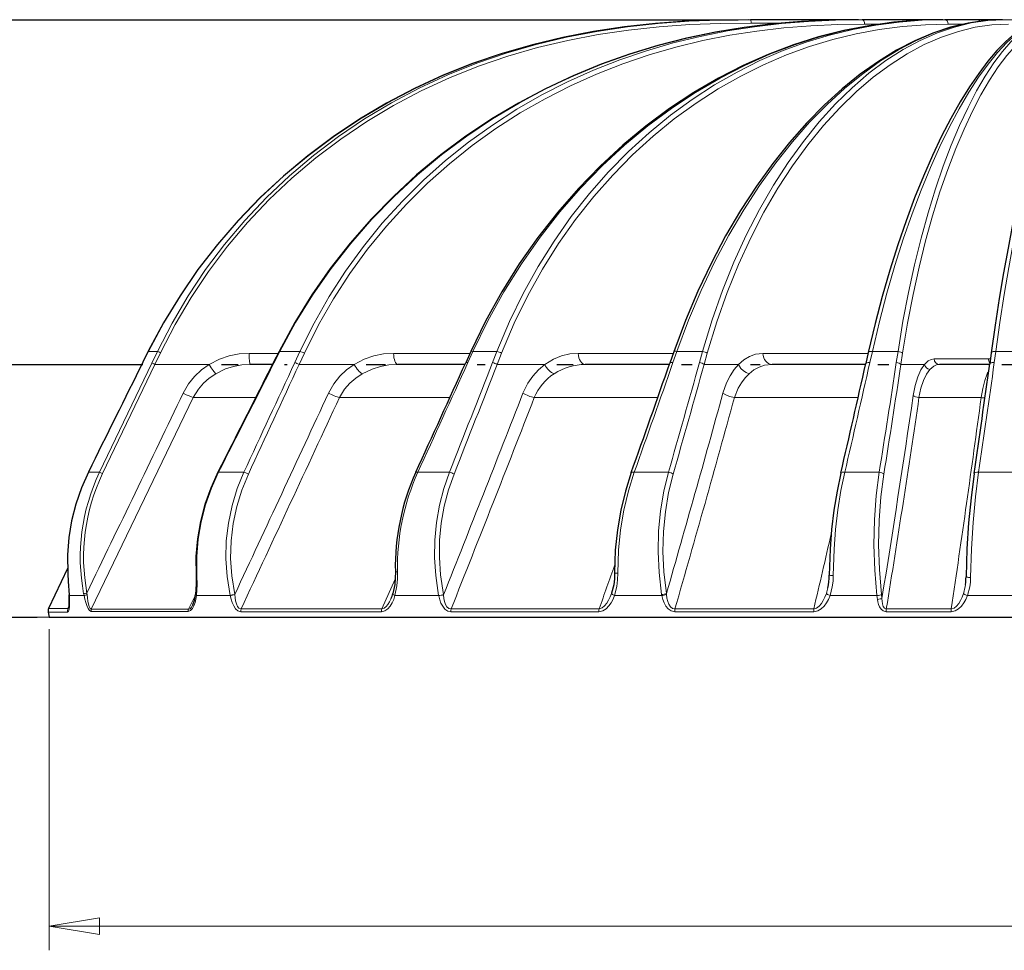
# Model space of a CAD drawing. Header units: millimetres. Extents: x 0 to 594, y 0 to 840.
# Tile 22 of 33: x 115 to 200, y 518 to 599. Entities that reach past the tile are written whole.
import ezdxf

# ---------------------------------------------------------------- set-up
doc = ezdxf.new("R2010")
doc.units = ezdxf.units.MM
doc.styles.add('Default', font='txt')
doc.dimstyles.new('ISO', dxfattribs={"dimtxt": 3.5, "dimasz": 4.375, "dimexe": 2.1, "dimexo": 1.05, "dimgap": 1.75, "dimtad": 1, "dimdsep": 46, "dimtxsty": 'Default', "dimblk": 'CLOSED', "dimcen": 0.09, "dimclrt": 13, "dimadec": 0, "dimazin": 0, "dimtfac": 0.4, "dimtdec": 3, "dimtofl": 0, "dimtmove": 0, "dimatfit": 3, "dimldrblk": 'CLOSED', "dimfxl": 0, "dimtolj": 1, "dimarcsym": 0})

# ---------------------------------------------------------------- blocks, each defined once
blk = doc.blocks.new('_CLOSED')
at = {"color": 0, "linetype": 'ByBlock', "lineweight": -2}
for p, q in [((-1, 0.166667), (0, 0)), ((-1, 0.166667), (-1, -0.166667)), ((0, 0), (-1, -0.166667)), ((0, 0), (-1, 0))]:
    blk.add_line(p, q, dxfattribs=at)
blk = doc.blocks.new('*D4')
at = {"color": 0, "linetype": 'Continuous', "lineweight": -2}
for p, q in [((117.262, 546.306), (117.262, 518.374)), ((376.66, 546.306), (376.66, 518.374)), ((121.637, 520.474), (372.285, 520.474))]:
    blk.add_line(p, q, dxfattribs=at)
at = {"layer": 'Defpoints', "color": 0}
for p in [(117.262, 547.356), (376.66, 547.356), (376.66, 520.474)]:
    blk.add_point(p, dxfattribs=at)
at = {"color": 0, "lineweight": -2, "xscale": 4.375, "yscale": 4.375, "zscale": 4.375, "rotation": 180}
blk.add_blockref('_CLOSED', (117.262, 520.474), dxfattribs=at)
at = {"color": 0, "lineweight": -2, "xscale": 4.375, "yscale": 4.375, "zscale": 4.375}
blk.add_blockref('_CLOSED', (376.66, 520.474), dxfattribs=at)
at = {"color": 0, "lineweight": 0, "insert": (246.961, 523.974), "char_height": 3.5, "attachment_point": 5, "style": 'Default'}
blk.add_mtext('\\A1;259.4', dxfattribs=at)
blk = doc.blocks.new('.TD_DIMENSION_1', base_point=(47.147, 538.606))
at = {"color": 0, "linetype": 'Continuous'}
for p, q in [((58.172, 569.356), (125.418, 569.356)), ((132.245, 569.356), (133.699, 569.356)), ((137.744, 569.356), (137.964, 569.356)), ((144.845, 569.356), (146.533, 569.356)), ((154.482, 569.356), (155.184, 569.356)), ((161.419, 569.356), (162.846, 569.356)), ((172.263, 569.356), (173.187, 569.356)), ((178.281, 569.356), (179.097, 569.356)), ((189.331, 569.356), (190.302, 569.356)), ((200.119, 569.356), (201.072, 569.356)), ((58.172, 547.356), (116.212, 547.356))]:
    blk.add_line(p, q, dxfattribs=at)
blk = doc.blocks.new('*D6')
at = {"color": 0, "linetype": 'Continuous', "lineweight": -2}
for p, q in [((250.161, 599.356), (26.508, 599.356)), ((28.608, 594.981), (28.608, 551.731)), ((228.832, 547.356), (26.508, 547.356))]:
    blk.add_line(p, q, dxfattribs=at)
at = {"layer": 'Defpoints', "color": 0}
for p in [(251.211, 599.356), (28.608, 547.356), (229.882, 547.356)]:
    blk.add_point(p, dxfattribs=at)
at = {"color": 0, "lineweight": -2, "xscale": 4.375, "yscale": 4.375, "zscale": 4.375}
for p, rotation in [((28.608, 599.356), 90), ((28.608, 547.356), 270)]:
    blk.add_blockref('_CLOSED', p, dxfattribs=dict(at, rotation=rotation))
at = {"color": 0, "lineweight": 0, "insert": (25.108, 573.356), "char_height": 3.5, "attachment_point": 5, "rotation": 90, "style": 'Default'}
blk.add_mtext('\\A1;52', dxfattribs=at)
blk = doc.blocks.new('.TD_DIMENSION_2', base_point=(47.063, 560.606))
at = {"color": 0, "linetype": 'Continuous'}
for p, q in [((58.088, 599.356), (177.208, 599.356)), ((60.188, 569.356), (60.188, 599.356)), ((58.088, 569.356), (125.418, 569.356)), ((132.245, 569.356), (133.699, 569.356)), ((137.744, 569.356), (137.964, 569.356)), ((144.845, 569.356), (146.533, 569.356)), ((154.482, 569.356), (155.184, 569.356)), ((161.419, 569.356), (162.846, 569.356)), ((172.263, 569.356), (173.187, 569.356)), ((178.281, 569.356), (179.097, 569.356))]:
    blk.add_line(p, q, dxfattribs=at)
for points in [[(59.339, 594.981), (60.188, 599.356), (61.037, 594.981), (59.339, 594.981)], [(59.339, 573.731), (60.188, 569.356), (61.037, 573.731), (59.339, 573.731)]]:
    blk.add_lwpolyline(points, dxfattribs=at)
at = {"color": 0, "linetype": 'Continuous', "style": 'Default'}
blk.add_text('30', height=3.5, rotation=90, dxfattribs=at).set_placement((58.438, 581.126))
blk = doc.blocks.new('Non relazionati', base_point=(70.359, 229.826))
at = {"color": 0, "linetype": 'Continuous', "lineweight": 0}
dim = blk.add_linear_dim(base=(376.66, 520.474), p1=(117.262, 547.356), p2=(376.66, 547.356), angle=0, dimstyle='ISO', override={"dimdec": 1, "dimpost": '<>', "dimclrt": 0, "dimtmove": 0}, dxfattribs=at)
dim.commit()
dim.dimension.update_dxf_attribs({"geometry": '*D4', "text_midpoint": (246.961, 520.474), "dimtype": 161})
blk = doc.blocks.new('a', base_point=(70.359, 229.826))
at = {"color": 0, "linetype": 'Continuous', "lineweight": 30}
for p, q in [((187.665, 599.356), (178.258, 599.356)), ((194.997, 599.356), (187.993, 599.356)), ((197.989, 599.356), (195.168, 599.356)), ((199.83, 599.356), (197.989, 599.356)), ((200.194, 599.356), (199.83, 599.356)), ((125.891, 570.499), (125.425, 569.561)), ((137.272, 570.496), (136.757, 569.482)), ((153.943, 570.483), (153.5, 569.508)), ((171.595, 570.45), (171.254, 569.474)), ((188.516, 570.405), (188.298, 569.43)), ((199.209, 570.372), (199.074, 569.397)), ((136.694, 569.356), (134.749, 569.356)), ((153.432, 569.356), (147.583, 569.356)), ((171.213, 569.356), (163.896, 569.356)), ((188.281, 569.356), (180.147, 569.356)), ((199.069, 569.356), (194.704, 569.356)), ((118.857, 551.612), (117.222, 548.106)), ((129.779, 548.448), (129.78, 548.45)), ((117.182, 547.808), (117.262, 547.356)), ((117.262, 547.356), (229.882, 547.356))]:
    blk.add_line(p, q, dxfattribs=at)
at = {"color": 0, "linetype": 'Continuous', "lineweight": 0}
for p, q in [((181.089, 599.067), (178.329, 599.067)), ((189.479, 598.97), (188.195, 598.97)), ((196.74, 598.97), (195.457, 598.97)), ((125.912, 570.487), (125.445, 569.55)), ((126.686, 570.487), (125.912, 570.487)), ((126.2, 569.473), (126.686, 570.487)), ((126.468, 569.356), (126.954, 570.371)), ((137.34, 570.487), (136.824, 569.473)), ((139.078, 570.487), (137.34, 570.487)), ((138.626, 569.511), (139.078, 570.487)), ((154.128, 570.487), (153.684, 569.511)), ((156.214, 570.487), (154.128, 570.487)), ((155.832, 569.511), (156.214, 570.487)), ((171.87, 570.487), (171.528, 569.511)), ((174.101, 570.487), (171.87, 570.487)), ((173.829, 569.511), (174.101, 570.487)), ((188.869, 570.487), (188.65, 569.511)), ((191.101, 570.487), (188.869, 570.487)), ((190.953, 569.511), (191.101, 570.487)), ((199.607, 570.487), (199.473, 569.511)), ((201.805, 570.487), (199.607, 570.487)), ((137.184, 570.321), (134.669, 570.321)), ((139.014, 569.356), (139.466, 570.332)), ((153.869, 570.321), (147.228, 570.321)), ((156.234, 569.356), (156.616, 570.332)), ((171.55, 570.321), (163.292, 570.321)), ((174.237, 569.356), (174.509, 570.332)), ((188.498, 570.321), (179.345, 570.321)), ((191.352, 569.356), (191.5, 570.332)), ((198.956, 569.839), (194.238, 569.839)), ((126.2, 569.473), (121.653, 559.975)), ((126.468, 569.356), (121.918, 559.859)), ((131.195, 569.356), (126.468, 569.356)), ((143.795, 569.356), (139.014, 569.356)), ((156.234, 569.356), (160.369, 569.356)), ((174.237, 569.356), (177.231, 569.356)), ((191.352, 569.356), (193.398, 569.356)), ((129.803, 566.469), (120.934, 548.05)), ((135.229, 566.469), (129.803, 566.469)), ((152.12, 566.469), (142.517, 566.469)), ((170.201, 566.469), (159.466, 566.469)), ((187.631, 566.469), (176.875, 566.469)), ((198.329, 566.469), (192.925, 566.469)), ((121.653, 559.975), (120.692, 559.975)), ((134.207, 559.975), (132.008, 559.975)), ((152.081, 559.975), (149.337, 559.975)), ((171.134, 559.975), (168.158, 559.975)), ((189.467, 559.975), (186.469, 559.975)), ((201.074, 559.975), (198.114, 559.975)), ((146.202, 548.078), (147.369, 550.664)), ((120.303, 549.242), (119.025, 549.242)), ((120.303, 549.242), (120.27, 549.404)), ((120.568, 549.315), (120.556, 549.464)), ((129.388, 548.05), (130.006, 549.29)), ((133.007, 549.242), (130.08, 549.243)), ((133.007, 549.242), (133.003, 549.261)), ((133.414, 549.327), (133.413, 549.344)), ((151.147, 549.242), (147.345, 549.242)), ((151.15, 549.228), (151.147, 549.242)), ((151.569, 549.311), (151.566, 549.326)), ((170.552, 549.242), (166.444, 549.242)), ((170.552, 549.242), (170.537, 549.331)), ((170.961, 549.333), (170.955, 549.413)), ((189.265, 549.242), (185.187, 549.242)), ((189.302, 548.914), (189.265, 549.242)), ((189.704, 548.997), (189.667, 549.326)), ((201.124, 549.242), (197.146, 549.242)), ((118.905, 548.106), (118.989, 548.277)), ((146.184, 547.839), (133.936, 547.839)), ((146.202, 548.078), (133.959, 548.078)), ((165.09, 547.839), (152.213, 547.839)), ((165.101, 548.078), (152.229, 548.078)), ((183.77, 547.839), (171.685, 547.839)), ((183.775, 548.078), (171.694, 548.078)), ((195.727, 547.839), (190.08, 547.84)), ((195.728, 548.078), (190.082, 548.078))]:
    blk.add_line(p, q, dxfattribs=at)
at = {"color": 0, "linetype": 'Continuous', "lineweight": 30}
for points in [[(178.075, 599.356), (175.388, 599.322), (172.697, 599.213), (170.003, 599.017), (167.312, 598.725), (164.628, 598.326), (161.957, 597.814), (159.307, 597.181), (156.684, 596.423), (154.096, 595.536), (151.551, 594.52), (149.058, 593.373), (146.624, 592.097), (144.258, 590.694), (141.967, 589.167), (139.759, 587.518), (137.642, 585.752), (135.622, 583.873), (133.706, 581.886), (131.902, 579.798), (130.214, 577.613), (128.651, 575.337), (127.215, 572.979), (125.892, 570.499)], [(187.665, 599.356), (185.196, 599.317), (182.714, 599.195), (180.22, 598.982), (177.72, 598.672), (175.216, 598.259), (172.714, 597.737), (170.218, 597.101), (167.736, 596.348), (165.274, 595.473), (162.839, 594.475), (160.437, 593.35), (158.078, 592.1), (155.77, 590.722), (153.52, 589.219), (151.337, 587.592), (149.229, 585.843), (147.206, 583.974), (145.275, 581.991), (143.444, 579.898), (141.723, 577.699), (140.12, 575.4), (138.64, 573.008), (137.273, 570.496)], [(194.997, 599.356), (192.876, 599.3), (190.73, 599.126), (188.566, 598.83), (186.387, 598.407), (184.199, 597.852), (182.007, 597.163), (179.818, 596.337), (177.638, 595.371), (175.476, 594.264), (173.338, 593.015), (171.232, 591.625), (169.168, 590.095), (167.154, 588.425), (165.199, 586.619), (163.312, 584.679), (161.503, 582.609), (159.782, 580.414), (158.156, 578.099), (156.637, 575.67), (155.233, 573.136), (153.944, 570.485)], [(200.194, 599.356), (198.713, 599.284), (197.203, 599.066), (195.669, 598.699), (194.117, 598.182), (192.55, 597.516), (190.975, 596.698), (189.396, 595.73), (187.819, 594.612), (186.252, 593.346), (184.699, 591.933), (183.169, 590.375), (181.668, 588.676), (180.203, 586.838), (178.783, 584.866), (177.414, 582.765), (176.105, 580.539), (174.864, 578.195), (173.698, 575.74), (172.615, 573.181), (171.595, 570.45)], [(204.167, 599.355), (203.455, 599.261), (202.73, 599.018), (201.993, 598.634), (201.243, 598.112), (200.48, 597.454), (199.704, 596.664), (198.917, 595.74), (198.12, 594.686), (197.316, 593.504), (196.508, 592.195), (195.7, 590.762), (194.896, 589.207), (194.1, 587.535), (193.315, 585.75), (192.548, 583.855), (191.8, 581.855), (191.079, 579.755), (190.386, 577.56), (189.728, 575.277), (189.108, 572.912), (188.516, 570.405)], [(206.423, 599.329), (206.101, 599.104), (205.873, 598.791), (205.644, 598.367), (205.395, 597.818), (205.123, 597.14), (204.829, 596.331), (204.512, 595.392), (204.175, 594.325), (203.821, 593.132), (203.451, 591.816), (203.068, 590.38), (202.676, 588.829), (202.277, 587.165), (201.873, 585.393), (201.469, 583.517), (201.068, 581.543), (200.672, 579.475), (200.286, 577.319), (199.911, 575.081), (199.552, 572.767), (199.209, 570.372)], [(120.677, 559.985), (120.071, 558.619), (119.583, 557.207), (119.215, 555.758), (118.973, 554.284), (118.857, 552.795), (118.879, 551.131)], [(131.947, 559.984), (131.318, 558.597), (130.806, 557.158), (130.418, 555.679), (130.16, 554.171), (130.033, 552.646), (130.046, 550.98)], [(167.893, 559.94), (167.386, 558.336), (166.982, 556.668), (166.69, 554.952), (166.513, 553.206), (166.455, 551.221)], [(186.124, 559.896), (185.795, 558.315), (185.527, 556.674), (185.324, 554.99), (185.19, 553.277), (185.121, 551.019)], [(197.721, 559.863), (197.451, 557.761), (197.241, 555.567), (197.096, 553.317), (197.018, 550.86)], [(118.879, 551.131), (118.922, 550.466), (118.999, 549.3)], [(130.046, 550.98), (130.064, 550.237), (130.011, 549.331)], [(147.381, 551.321), (147.374, 550.765), (147.328, 550.217), (147.173, 549.421)], [(166.455, 551.221), (166.439, 550.703), (166.379, 550.192), (166.193, 549.444)], [(118.968, 548.172), (118.981, 548.229), (118.998, 548.353), (119.009, 548.509), (119.015, 548.685), (119.015, 548.873), (119.01, 549.071), (118.999, 549.3)], [(129.779, 548.447), (129.923, 548.852), (130.011, 549.331)]]:
    blk.add_lwpolyline(points, dxfattribs=at)
at = {"color": 0, "linetype": 'Continuous', "lineweight": 0}
for points in [[(178.075, 599.356), (175.403, 599.322), (172.724, 599.213), (170.04, 599.018), (167.357, 598.727), (164.678, 598.329), (162.011, 597.818), (159.362, 597.186), (156.739, 596.429), (154.151, 595.543), (151.604, 594.527), (149.109, 593.381), (146.673, 592.105), (144.303, 590.701), (142.009, 589.173), (139.798, 587.523), (137.677, 585.756), (135.654, 583.875), (133.736, 581.887), (131.928, 579.796), (130.239, 577.608), (128.672, 575.33), (127.235, 572.968), (125.912, 570.487)], [(178.258, 599.356), (175.592, 599.323), (172.92, 599.216), (170.247, 599.023), (167.575, 598.735), (164.911, 598.341), (162.26, 597.833), (159.628, 597.205), (157.025, 596.45), (154.457, 595.567), (151.933, 594.552), (149.461, 593.407), (147.05, 592.131), (144.708, 590.726), (142.442, 589.196), (140.26, 587.543), (138.17, 585.772), (136.18, 583.887), (134.295, 581.894), (132.525, 579.797), (130.874, 577.604), (129.348, 575.32), (127.954, 572.953), (126.686, 570.487)], [(178.329, 599.067), (175.666, 599.034), (172.999, 598.927), (170.332, 598.736), (167.667, 598.449), (165.011, 598.058), (162.369, 597.554), (159.749, 596.929), (157.156, 596.18), (154.599, 595.302), (152.087, 594.294), (149.627, 593.156), (147.227, 591.888), (144.895, 590.492), (142.64, 588.972), (140.469, 587.33), (138.39, 585.57), (136.409, 583.697), (134.534, 581.717), (132.771, 579.634), (131.128, 577.454), (129.61, 575.184), (128.222, 572.832), (126.954, 570.371)], [(187.665, 599.356), (185.207, 599.317), (182.734, 599.195), (180.25, 598.982), (177.757, 598.673), (175.26, 598.26), (172.763, 597.739), (170.274, 597.104), (167.796, 596.351), (165.337, 595.476), (162.904, 594.478), (160.505, 593.354), (158.148, 592.103), (155.84, 590.725), (153.59, 589.222), (151.407, 587.594), (149.299, 585.843), (147.275, 583.973), (145.342, 581.988), (143.511, 579.893), (141.789, 577.691), (140.185, 575.389), (138.704, 572.994), (137.34, 570.487)], [(187.993, 599.356), (185.663, 599.321), (183.322, 599.212), (180.972, 599.022), (178.617, 598.745), (176.26, 598.375), (173.905, 597.907), (171.557, 597.336), (169.222, 596.657), (166.905, 595.868), (164.612, 594.966), (162.35, 593.947), (160.126, 592.812), (157.947, 591.56), (155.82, 590.19), (153.754, 588.704), (151.756, 587.102), (149.833, 585.389), (147.994, 583.566), (146.246, 581.637), (144.596, 579.606), (143.051, 577.479), (141.618, 575.261), (140.306, 572.958), (139.077, 570.487)], [(188.195, 598.97), (185.865, 598.936), (183.526, 598.827), (181.18, 598.639), (178.829, 598.364), (176.477, 597.997), (174.129, 597.533), (171.788, 596.966), (169.461, 596.294), (167.153, 595.511), (164.87, 594.616), (162.618, 593.606), (160.404, 592.481), (158.236, 591.239), (156.12, 589.88), (154.065, 588.406), (152.077, 586.818), (150.165, 585.119), (148.336, 583.311), (146.597, 581.398), (144.956, 579.384), (143.42, 577.275), (141.996, 575.075), (140.691, 572.791), (139.465, 570.332)], [(194.997, 599.356), (192.897, 599.3), (190.772, 599.127), (188.626, 598.832), (186.464, 598.411), (184.292, 597.858), (182.115, 597.17), (179.938, 596.346), (177.77, 595.381), (175.618, 594.276), (173.488, 593.029), (171.39, 591.641), (169.332, 590.111), (167.323, 588.442), (165.372, 586.636), (163.489, 584.695), (161.682, 582.624), (159.962, 580.426), (158.338, 578.109), (156.819, 575.677), (155.415, 573.139), (154.128, 570.487)], [(195.168, 599.356), (193.189, 599.306), (191.193, 599.153), (189.183, 598.89), (187.164, 598.513), (185.14, 598.019), (183.115, 597.403), (181.097, 596.663), (179.089, 595.797), (177.099, 594.801), (175.134, 593.677), (173.199, 592.422), (171.304, 591.037), (169.455, 589.523), (167.661, 587.882), (165.929, 586.115), (164.268, 584.226), (162.686, 582.218), (161.192, 580.096), (159.793, 577.865), (158.499, 575.532), (157.316, 573.102), (156.213, 570.487)], [(195.457, 598.97), (193.477, 598.921), (191.481, 598.768), (189.473, 598.508), (187.456, 598.134), (185.436, 597.644), (183.416, 597.033), (181.402, 596.299), (179.4, 595.44), (177.416, 594.453), (175.457, 593.338), (173.53, 592.093), (171.642, 590.72), (169.8, 589.218), (168.013, 587.591), (166.289, 585.838), (164.635, 583.965), (163.061, 581.974), (161.573, 579.869), (160.181, 577.657), (158.893, 575.343), (157.715, 572.934), (156.615, 570.332)], [(200.194, 599.356), (198.75, 599.285), (197.275, 599.07), (195.772, 598.708), (194.248, 598.198), (192.706, 597.537), (191.152, 596.726), (189.591, 595.764), (188.03, 594.652), (186.476, 593.39), (184.934, 591.981), (183.413, 590.426), (181.919, 588.729), (180.46, 586.892), (179.045, 584.921), (177.68, 582.818), (176.374, 580.591), (175.135, 578.244), (173.971, 575.786), (172.889, 573.223), (171.87, 570.487)], [(200.346, 599.356), (198.919, 599.286), (197.47, 599.075), (196.003, 598.718), (194.523, 598.213), (193.035, 597.558), (191.544, 596.753), (190.055, 595.796), (188.575, 594.688), (187.111, 593.43), (185.669, 592.023), (184.257, 590.468), (182.881, 588.77), (181.549, 586.931), (180.27, 584.955), (179.051, 582.847), (177.899, 580.614), (176.823, 578.261), (175.83, 575.796), (174.927, 573.227), (174.101, 570.487)], [(200.698, 598.97), (199.27, 598.901), (197.82, 598.691), (196.354, 598.337), (194.875, 597.836), (193.388, 597.187), (191.899, 596.389), (190.413, 595.44), (188.937, 594.342), (187.477, 593.094), (186.039, 591.698), (184.631, 590.157), (183.259, 588.473), (181.932, 586.649), (180.658, 584.69), (179.443, 582.6), (178.296, 580.385), (177.224, 578.052), (176.234, 575.608), (175.335, 573.06), (174.509, 570.332)], [(204.177, 599.355), (203.514, 599.263), (202.818, 599.016), (202.092, 598.616), (201.338, 598.062), (200.559, 597.357), (199.759, 596.5), (198.943, 595.494), (198.113, 594.342), (197.274, 593.046), (196.431, 591.61), (195.589, 590.036), (194.752, 588.329), (193.926, 586.493), (193.115, 584.534), (192.326, 582.456), (191.562, 580.266), (190.83, 577.969), (190.135, 575.572), (189.481, 573.083), (188.869, 570.487)], [(204.383, 599.356), (203.731, 599.28), (203.055, 599.05), (202.359, 598.665), (201.645, 598.127), (200.917, 597.435), (200.178, 596.59), (199.431, 595.595), (198.682, 594.45), (197.932, 593.159), (197.188, 591.724), (196.455, 590.15), (195.735, 588.44), (195.036, 586.599), (194.361, 584.631), (193.716, 582.543), (193.105, 580.34), (192.534, 578.029), (192.008, 575.617), (191.531, 573.113), (191.101, 570.487)], [(204.773, 598.97), (204.118, 598.894), (203.44, 598.666), (202.743, 598.285), (202.028, 597.751), (201.3, 597.065), (200.56, 596.228), (199.814, 595.24), (199.065, 594.105), (198.317, 592.825), (197.574, 591.403), (196.841, 589.842), (196.124, 588.146), (195.426, 586.32), (194.752, 584.369), (194.109, 582.298), (193.5, 580.114), (192.931, 577.822), (192.406, 575.431), (191.93, 572.947), (191.5, 570.332)], [(206.549, 599.349), (206.391, 599.223), (206.199, 598.943), (205.975, 598.509), (205.72, 597.923), (205.435, 597.186), (205.124, 596.302), (204.788, 595.271), (204.43, 594.099), (204.052, 592.787), (203.659, 591.339), (203.252, 589.76), (202.836, 588.055), (202.415, 586.227), (201.991, 584.283), (201.568, 582.227), (201.151, 580.066), (200.743, 577.806), (200.348, 575.454), (199.969, 573.016), (199.607, 570.487)], [(137.272, 570.496), (137.34, 570.487)], [(134.669, 570.321), (133.79, 570.265), (132.925, 570.095), (132.09, 569.812), (131.195, 569.356)], [(147.228, 570.321), (146.358, 570.265), (145.502, 570.095), (144.672, 569.811), (143.795, 569.356)], [(163.292, 570.321), (162.555, 570.266), (161.83, 570.097), (161.128, 569.816), (160.369, 569.356)], [(177.231, 569.356), (177.699, 569.76), (178.197, 570.056), (178.714, 570.243), (179.345, 570.321)], [(194.238, 569.839), (193.981, 569.796), (193.728, 569.668), (193.398, 569.356)], [(131.195, 569.356), (130.523, 568.881), (129.921, 568.319), (129.4, 567.68), (128.917, 566.857)], [(134.749, 569.356), (134.015, 569.312), (133.293, 569.18), (132.595, 568.96), (131.755, 568.552)], [(143.795, 569.356), (143.137, 568.883), (142.545, 568.322), (142.032, 567.676), (141.565, 566.857)], [(147.583, 569.356), (146.824, 569.312), (146.077, 569.179), (145.354, 568.957), (144.502, 568.552)], [(160.369, 569.356), (159.821, 568.894), (159.326, 568.346), (158.896, 567.718), (158.479, 566.857)], [(177.231, 569.356), (176.842, 568.904), (176.492, 568.371), (176.19, 567.764), (175.872, 566.857)], [(178.148, 568.552), (177.895, 568.641), (177.653, 568.795), (177.443, 569.001), (177.231, 569.356)], [(178.148, 568.552), (178.574, 568.878), (179.026, 569.121), (179.497, 569.279), (180.147, 569.356)], [(193.398, 569.356), (193.09, 568.885), (192.82, 568.269), (192.598, 567.521), (192.433, 566.663)], [(193.875, 568.918), (193.576, 568.497), (193.313, 567.948), (193.096, 567.284), (192.925, 566.469)], [(194.704, 569.356), (194.458, 569.32), (194.217, 569.211), (193.875, 568.918)], [(131.755, 568.552), (131.196, 568.169), (130.692, 567.719), (130.255, 567.208), (129.803, 566.469)], [(144.502, 568.552), (143.929, 568.169), (143.412, 567.715), (142.963, 567.194), (142.517, 566.469)], [(178.148, 568.552), (177.795, 568.19), (177.478, 567.766), (177.201, 567.284), (176.875, 566.469)], [(198.329, 566.469), (198.478, 567.257), (198.655, 567.946), (198.867, 568.552)], [(175.872, 566.857), (176.124, 566.702), (176.446, 566.571), (176.875, 566.469)], [(120.692, 559.975), (120.089, 558.61), (119.601, 557.199), (119.235, 555.752), (118.993, 554.279), (118.878, 552.79), (118.9, 551.127)], [(132.008, 559.975), (131.381, 558.589), (130.871, 557.151), (130.485, 555.672), (130.228, 554.165), (130.101, 552.64), (130.115, 550.973)], [(134.207, 559.975), (133.625, 558.549), (133.172, 557.071), (132.855, 555.552), (132.676, 554.008), (132.638, 552.45), (132.741, 550.894), (133.003, 549.261)], [(134.595, 559.82), (134.023, 558.428), (133.579, 556.985), (133.266, 555.503), (133.09, 553.994), (133.052, 552.474), (133.153, 550.955), (133.413, 549.344)], [(152.081, 559.975), (151.593, 558.564), (151.216, 557.101), (150.953, 555.598), (150.81, 554.068), (150.789, 552.525), (150.888, 550.983), (151.147, 549.242)], [(152.485, 559.82), (152.004, 558.443), (151.632, 557.014), (151.373, 555.546), (151.232, 554.052), (151.21, 552.546), (151.308, 551.04), (151.566, 549.326)], [(168.158, 559.975), (167.653, 558.362), (167.252, 556.684), (166.961, 554.956), (166.785, 553.198), (166.728, 551.199)], [(171.134, 559.975), (170.734, 558.325), (170.448, 556.609), (170.28, 554.846), (170.235, 553.058), (170.314, 551.263), (170.537, 549.331)], [(171.544, 559.82), (171.149, 558.209), (170.865, 556.535), (170.7, 554.815), (170.655, 553.069), (170.732, 551.318), (170.955, 549.413)], [(186.469, 559.975), (186.141, 558.374), (185.873, 556.712), (185.671, 555.004), (185.538, 553.268), (185.469, 550.987)], [(189.467, 559.975), (189.208, 557.944), (189.054, 555.826), (189.011, 553.654), (189.08, 551.465), (189.265, 549.242)], [(189.867, 559.82), (189.61, 557.839), (189.458, 555.773), (189.414, 553.654), (189.482, 551.518), (189.667, 549.326)], [(198.114, 559.975), (197.844, 557.837), (197.634, 555.604), (197.49, 553.313), (197.412, 550.82)], [(118.9, 551.127), (118.942, 550.487), (119.025, 549.242)], [(130.046, 550.98), (130.115, 550.973)], [(130.115, 550.973), (130.134, 550.204), (130.08, 549.243)], [(147.567, 551.306), (147.56, 550.699), (147.51, 550.101), (147.345, 549.242)], [(166.728, 551.199), (166.71, 550.616), (166.641, 550.041), (166.444, 549.242)], [(185.469, 550.987), (185.448, 550.497), (185.387, 550.013), (185.187, 549.242)], [(197.412, 550.82), (197.391, 550.407), (197.34, 549.998), (197.146, 549.242)], [(118.867, 547.808), (118.947, 547.879), (118.999, 548.06), (119.029, 548.307), (119.041, 548.593), (119.039, 548.904), (119.025, 549.242)], [(120.303, 549.242), (120.374, 548.941), (120.456, 548.649), (120.55, 548.373), (120.658, 548.13), (120.778, 547.948), (120.912, 547.871)], [(120.568, 549.315), (120.598, 549.035), (120.638, 548.764), (120.688, 548.509), (120.752, 548.286), (120.831, 548.119), (120.934, 548.049)], [(129.369, 547.871), (129.57, 547.942), (129.733, 548.117), (129.859, 548.354), (129.956, 548.627), (130.029, 548.923), (130.08, 549.243)], [(133.007, 549.242), (133.085, 548.933), (133.187, 548.633), (133.319, 548.351), (133.484, 548.102), (133.685, 547.918), (133.936, 547.839)], [(133.414, 549.327), (133.44, 549.046), (133.485, 548.775), (133.552, 548.521), (133.648, 548.3), (133.776, 548.14), (133.959, 548.078)], [(146.184, 547.839), (146.476, 547.911), (146.725, 548.088), (146.93, 548.33), (147.099, 548.608), (147.235, 548.913), (147.345, 549.242)], [(146.202, 548.078), (146.395, 548.145), (146.574, 548.288), (146.734, 548.48), (146.874, 548.702), (147.024, 549.001)], [(147.345, 549.242), (147.225, 549.319), (147.173, 549.421)], [(152.213, 547.839), (151.938, 547.9), (151.693, 548.07), (151.498, 548.309), (151.348, 548.585), (151.238, 548.88), (151.15, 549.228)], [(152.229, 548.078), (152.034, 548.119), (151.87, 548.262), (151.747, 548.471), (151.661, 548.717), (151.605, 548.982), (151.569, 549.311)], [(166.444, 549.242), (166.313, 548.92), (166.15, 548.616), (165.953, 548.336), (165.714, 548.094), (165.429, 547.914), (165.09, 547.839)], [(166.189, 549.431), (166.071, 549.133), (165.931, 548.848), (165.769, 548.584), (165.581, 548.352), (165.365, 548.171), (165.101, 548.078)], [(166.194, 549.445), (166.203, 549.401), (166.258, 549.346), (166.444, 549.242)], [(171.685, 547.839), (171.381, 547.902), (171.115, 548.075), (170.907, 548.317), (170.751, 548.597), (170.637, 548.896), (170.552, 549.242)], [(171.694, 548.078), (171.479, 548.123), (171.299, 548.27), (171.163, 548.484), (171.067, 548.734), (171.003, 549.003), (170.961, 549.333)], [(183.77, 547.839), (184.113, 547.91), (184.413, 548.087), (184.665, 548.328), (184.873, 548.607), (185.044, 548.91), (185.187, 549.242)], [(183.775, 548.078), (184.023, 548.155), (184.247, 548.328), (184.439, 548.558), (184.603, 548.822), (184.741, 549.106), (184.866, 549.433)], [(189.704, 548.997), (189.717, 548.753), (189.753, 548.518), (189.819, 548.305), (189.925, 548.141), (190.082, 548.078)], [(195.727, 547.839), (196.07, 547.909), (196.372, 548.086), (196.625, 548.327), (196.833, 548.606), (197.004, 548.909), (197.146, 549.242)], [(195.728, 548.078), (195.974, 548.152), (196.194, 548.323), (196.382, 548.552), (196.54, 548.814), (196.671, 549.097), (196.789, 549.423)], [(118.905, 548.106), (118.315, 548.107), (117.85, 548.107), (117.511, 548.107), (117.302, 548.106), (117.222, 548.106)], [(118.905, 548.106), (118.967, 548.173)], [(129.388, 548.05), (129.521, 548.103), (129.642, 548.225), (129.779, 548.448)], [(189.302, 548.914), (189.339, 548.687), (189.402, 548.466), (189.496, 548.255), (189.628, 548.065), (189.805, 547.916), (190.08, 547.84)], [(118.867, 547.808), (118.276, 547.808), (117.81, 547.809), (117.472, 547.808), (117.262, 547.808), (117.182, 547.808)], [(129.388, 548.05), (127.728, 548.05), (126.169, 548.049), (124.716, 548.049), (123.375, 548.048), (122.152, 548.049), (120.934, 548.049)]]:
    blk.add_lwpolyline(points, dxfattribs=at)
at = {"color": 0, "linetype": 'Continuous', "lineweight": 30}
for centre, radius, start, end in [((4285.661, -1499.24), 4646.235, 153.559766, 153.69158), ((6048.962, -2430.702), 6629.877, 153.0942101, 153.186217), ((-5137.545, 2970.563), 5810.355, 335.4883355, 335.5916387), ((-1644.655, 1204.331), 1923.687, 340.428833, 340.729947), ((-1130.983, 865.259), 1352.041, 346.946954, 347.361329), ((-1030.257, 739.003), 1240.976, 351.700125, 352.144701), ((167.247, 551.738), 19.871, 155.52064, 181.20316), ((180.034, 551.014), 5.087, 347.23769, 0.05861), ((192.068, 550.926), 4.95, 351.64302, 359.23967), ((144.085, 550.283), 3.206, 335.86627, 344.39519), ((117.675, 547.895), 0.5, 154.99176, 189.96955)]:
    blk.add_arc(centre, radius, start, end, dxfattribs=at)
at = {"color": 0, "linetype": 'Continuous', "lineweight": 0}
for centre, radius, start, end in [((4141.459, -1429.643), 4486.106, 153.535633, 153.672163), ((-8782.455, 4698.342), 9830.205, 335.1032228, 335.1644864), ((-5342.357, 3069.277), 6037.822, 335.4430679, 335.5425234), ((-2329.826, 1541.75), 2669.035, 338.417586, 338.637571), ((-1660.543, 1211.605), 1941.331, 340.387234, 340.685753), ((-1337.714, 991.498), 1569.342, 344.039732, 344.401536), ((-1136.229, 867.464), 1357.969, 346.912831, 347.325577), ((-1081.723, 762.919), 1287.288, 350.929375, 351.358939), ((-1033.025, 740.193), 1244.26, 351.67202, 352.115597), ((198.956, 572.193), 2.354, 269.9928, 274.38732), ((5802.983, -2309.935), 6355.812, 153.0613991, 153.1573952), ((-8289.088, 4469.436), 9286.739, 335.1029499, 335.1677979), ((-2298.742, 1529.127), 2635.918, 338.424294, 338.647031), ((163.878, 564.484), 4.872, 89.78909, 123.39275), ((-1329.49, 988.889), 1561.155, 344.047484, 344.41117), ((-1078.099, 762.07), 1283.996, 350.937234, 351.36789), ((202.096, 567.21), 3.497, 152.45805, 157.42638), ((163.801, 564.627), 4.71, 123.56757, 156.97945), ((198.982, 569.663), 1.117, 264.09056, 268.69594), ((40344.275, -18774.668), 44624.764, 154.3148313, 154.3396093), ((-11544.712, 5996.194), 12885.914, 334.9949585, 335.0808514), ((-9460.439, 5023.949), 10587.063, 334.9905351, 335.100318), ((-2394.201, 1562.023), 2739.805, 338.307263, 338.701617), ((-2308.945, 1527.211), 2648.788, 338.305763, 338.733287), ((160.123, 569.593), 3.192, 238.99401, 258.12249), ((-1343.391, 985.683), 1575.937, 343.928775, 344.587708), ((-1322.209, 978.877), 1554.778, 343.91392, 344.618069), ((-1081.58, 754.409), 1287.772, 350.821592, 351.61691), ((-1076.965, 753.304), 1283.561, 350.799609, 351.630312), ((-1028.79, 730.648), 1238.053, 351.51992, 352.379535), ((198.571, 568.684), 2.228, 263.77386, 272.43231), ((137.077, 552.581), 17.105, 154.38789, 190.70508), ((137.046, 552.59), 16.783, 154.33679, 190.73604), ((167.6, 551.732), 20.037, 155.70876, 181.21847), ((-1128.669, 855.364), 1347.937, 346.822539, 347.107878), ((-1605.505, 1177.036), 1878.998, 340.443832, 340.567823), ((180.096, 551.032), 5.031, 341.46786, 347.28349), ((191.917, 550.933), 5.101, 342.77793, 351.81062), ((121.462, 544.421), 5.123, 100.18177, 103.4521), ((120.935, 547.448), 1.902, 101.10567, 109.39956), ((130.651, 561.551), 12.533, 280.83511, 282.73659), ((170.195, 551.826), 2.608, 277.87892, 287.07901), ((124.965, 9906.899), 9359.029, 269.9751865, 270.0269621)]:
    blk.add_arc(centre, radius, start, end, dxfattribs=at)
at = {"color": 0, "linetype": 'Continuous', "lineweight": 0, "extrusion": (0, 0, -1)}
for centre, major_axis, ratio, start_param, end_param in [((178.258, 599.056), (0, 0.3), 0.237223, 0, 1.535898), ((195.168, 598.956), (0, 0.4), 0.722478, 0, 1.535916), ((199.83, 598.956), (0, -0.4), 0.57903, 2.977595, 3.141593), ((126.938, 570.36), (-0.271, 0.129), 0.054192, 0.345605, 1.603071), ((139.335, 570.318), (-0.363, 0.168), 0.176281, 0.708118, 1.857471), ((154.307, 570.318), (-0.364, 0.165), 0.245754, 0.000021, 0.948567), ((156.383, 570.318), (-0.373, 0.145), 0.286659, 0.989834, 2.127277), ((171.973, 570.318), (-0.378, 0.132), 0.339976, 0.000091, 1.178265), ((174.196, 570.318), (-0.385, 0.107), 0.36597, 1.223902, 2.413319), ((188.907, 570.318), (-0.39, 0.087), 0.398777, 0.000003, 1.38603), ((191.13, 570.318), (-0.396, 0.06), 0.410791, 1.435253, 2.70913), ((199.605, 570.318), (-0.396, 0.054), 0.420063, 6.047399, 7.802407), ((125.873, 569.339), (0.448, -0.223), 0.009387, 2.839486, 3.154288), ((134.749, 570.356), (0, 1), 0.080128, 3.141593, 4.677461), ((147.583, 570.356), (0, 1), 0.355586, 3.141593, 4.67747), ((199.431, 569.856), (0, 0.5), 0.950643, 3.942015, 4.67748), ((160.963, 569.391), (-0.589, 0.808), 0.5285, 3.75852, 5.04002), ((128.977, 566.892), (-0.901, 0.435), 0.057305, 3.523874, 4.750801), ((141.9, 566.892), (-0.906, 0.423), 0.180908, 3.882032, 5.005394), ((192.896, 566.681), (-0.495, 0.073), 0.412605, 4.593531, 5.858895), ((134.471, 559.806), (-0.363, 0.168), 0.167979, 0.681244, 1.840433), ((149.527, 559.806), (-0.364, 0.166), 0.23614, 6.28264, 7.201545), ((168.27, 559.806), (-0.377, 0.134), 0.333029, 6.283183, 7.43672), ((186.514, 559.806), (-0.39, 0.09), 0.394942, 0, 1.366066), ((198.117, 559.806), (-0.396, 0.058), 0.418091, 6.283185, 7.785518), ((119.378, 551.162), (0.499, 0.031), 0.0364, 2.853534, 3.141439), ((147.781, 551.33), (0.4, 0.009), 0.05624, 2.135096, 3.141411), ((166.855, 551.225), (0.4, 0.004), 0.065358, 1.894816, 3.141593), ((185.521, 551.018), (0.4, -0.001), 0.0778, 1.700434, 3.141596), ((197.418, 550.854), (0.4, -0.006), 0.086213, 1.584377, 3.380705), ((119.498, 549.329), (0.499, 0.029), 0.397984, 2.837924, 3.141592), ((130.309, 549.295), (0.298, -0.037), 0.392274, 2.398404, 3.141597), ((185.239, 549.312), (0.375, -0.139), 0.208704, 1.633372, 2.945729), ((189.338, 548.983), (0.398, 0.044), 0.163418, 0.420653, 1.681296), ((197.153, 549.312), (0.375, -0.138), 0.169089, 1.527012, 2.823355), ((121.187, 547.923), (0, -0.3), 0.930248, 1.39637, 2.007235), ((134.22, 547.909), (0, -0.4), 0.720095, 1.396184, 2.00705), ((171.791, 547.909), (0, -0.4), 0.268362, 1.396269, 2.007134), ((190.113, 547.909), (0, -0.4), 0.085634, 1.396269, 2.007134)]:
    blk.add_ellipse(centre, major_axis=major_axis, ratio=ratio, start_param=start_param, end_param=end_param, dxfattribs=at)
at = {"color": 0, "linetype": 'Continuous', "lineweight": 0}
for centre, major_axis, ratio, start_param, end_param in [((187.993, 598.956), (0, -0.4), 0.503994, 1.605686, 3.141595), ((197.989, 598.956), (0, -0.4), 0.732622, 2.313175, 3.141593), ((126.339, 570.276), (-0.448, 0.223), 0.008629, 6.258301, 6.588291), ((138.884, 569.342), (0.363, -0.168), 0.175508, 1.285704, 2.436065), ((153.864, 569.342), (0.364, -0.165), 0.24485, 2.195911, 3.141637), ((156.003, 569.342), (0.373, -0.145), 0.285992, 1.016001, 2.153999), ((163.896, 570.356), (0, -1), 0.604782, 4.747302, 6.283185), ((171.632, 569.342), (0.378, -0.132), 0.339328, 1.965677, 3.141684), ((173.924, 569.342), (0.385, -0.107), 0.36554, 0.730055, 1.919481), ((180.147, 570.356), (0, -1), 0.802077, 4.747298, 6.283185), ((188.688, 569.342), (0.39, -0.088), 0.398423, 1.75745, 3.14174), ((190.983, 569.342), (0.395, -0.06), 0.410605, 0.434287, 1.707686), ((194.704, 569.856), (0, -0.5), 0.93376, 4.747297, 6.283185), ((199.471, 569.342), (0.396, -0.055), 0.419883, 1.62396, 3.379251), ((126.453, 569.346), (0.271, -0.129), 0.053441, 1.540096, 2.798254), ((131.263, 569.391), (0.522, -0.853), 0.075906, 4.706859, 6.049218), ((137.025, 569.346), (0.268, -0.136), 0.120248, 2.478342, 3.141622), ((144.138, 569.391), (0.527, -0.85), 0.31346, 4.560506, 5.843428), ((193.863, 569.374), (0.386, -0.317), 0.86046, 3.941741, 5.351383), ((121.125, 559.763), (-0.448, 0.222), 0.017157, 0.000084, 0.273447), ((121.908, 559.848), (0.271, -0.13), 0.046329, 1.55481, 2.81827), ((132.215, 559.848), (0.268, -0.135), 0.111112, 2.509811, 3.141593), ((152.259, 559.806), (0.372, -0.147), 0.279489, 1.032449, 2.175297), ((171.235, 559.806), (0.385, -0.11), 0.361305, 0.747449, 1.936652), ((189.501, 559.806), (0.395, -0.063), 0.408743, 0.452117, 1.720736), ((133.291, 549.33), (-0.391, -0.083), 0.030232, 0.737338, 1.881561), ((151.342, 549.312), (-0.392, -0.077), 0.089142, 1.035764, 2.161792), ((151.344, 549.297), (-0.392, -0.077), 0.089145, 1.035785, 2.161801), ((170.647, 549.399), (-0.395, -0.061), 0.130278, 1.268106, 2.443061), ((189.301, 549.312), (-0.398, -0.044), 0.163411, 1.460296, 2.720942), ((119.344, 547.895), (0, 0.5), 0.967907, 1.134895, 1.74576), ((129.602, 547.923), (0, 0.3), 0.788814, 1.134567, 1.745432), ((146.403, 547.909), (0, 0.4), 0.555047, 1.134457, 1.745324), ((152.403, 547.909), (0, 0.4), 0.481779, 1.134485, 1.745349), ((165.223, 547.909), (0, 0.4), 0.337511, 1.134489, 1.745355), ((183.828, 547.909), (0, 0.4), 0.147186, 1.134455, 1.74532), ((195.739, 547.909), (0, 0.4), 0.031167, 1.134469, 1.745334)]:
    blk.add_ellipse(centre, major_axis=major_axis, ratio=ratio, start_param=start_param, end_param=end_param, dxfattribs=at)
for name, p in [('.TD_DIMENSION_2', (47.063, 560.606)), ('.TD_DIMENSION_1', (47.147, 538.606)), ('Non relazionati', (70.359, 229.826))]:
    blk.add_blockref(name, p, dxfattribs=at)
dim = blk.add_linear_dim(base=(28.608, 547.356), p1=(251.211, 599.356), p2=(229.882, 547.356), angle=90, dimstyle='ISO', override={"dimjust": 0, "dimdec": 1, "dimpost": '<>', "dimse1": 0, "dimse2": 0, "dimclrt": 0, "dimtmove": 0}, dxfattribs=at)
dim.commit()
dim.dimension.update_dxf_attribs({"geometry": '*D6', "text_midpoint": (28.608, 573.356), "dimtype": 160})

msp = doc.modelspace()

# ---------------------------------------------------------------- block references
at = {"color": 72, "linetype": 'Continuous', "lineweight": 0}
msp.add_blockref('a', (70.359, 229.826), dxfattribs=at)

doc.saveas('drawing.dxf')
